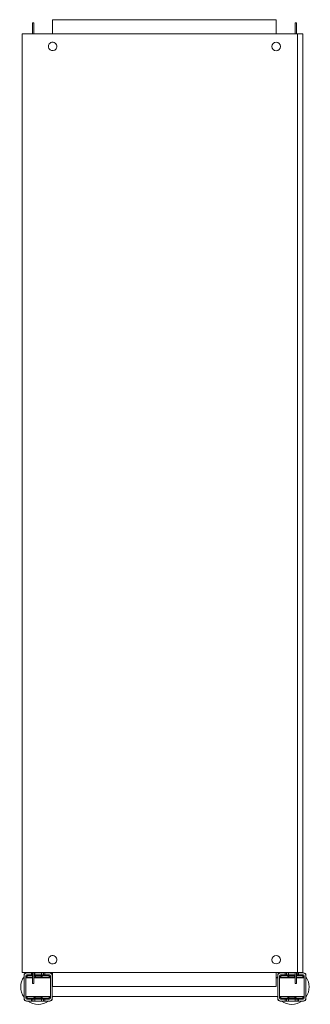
# Model space of a CAD drawing. Header units: millimetres. Extents: x 79 to 388, y -712 to 337.
import ezdxf

# ---------------------------------------------------------------- set-up
doc = ezdxf.new("R2010")
doc.units = ezdxf.units.MM

msp = doc.modelspace()

# ---------------------------------------------------------------- linework, layer by layer
at = {"color": 0, "linetype": 'Continuous', "lineweight": 0}
for p, q in [((113.6, 336.8), (351.6, 336.8)), ((113.6, 336.8), (113.6, 321.8)), ((351.6, 321.8), (351.6, 336.8)), ((92, 333.6), (93.5, 333.6)), ((92, 333.6), (92, 331.8)), ((92, 321.8), (92, 331.8)), ((93.5, 333.6), (93.5, 331.8)), ((93.5, 321.8), (93.5, 331.8)), ((373.2, 333.6), (371.7, 333.6)), ((371.7, 331.8), (371.7, 333.6)), ((371.7, 331.8), (371.7, 321.8)), ((373.2, 331.8), (373.2, 333.6)), ((373.2, 331.8), (373.2, 321.8)), ((81.1, 321.8), (81.1, -678.2)), ((84.4, 321.8), (81.1, 321.8)), ((84.4, 321.8), (372.1, 321.8)), ((372.1, 321.8), (374.1, 321.8)), ((374.1, 321.8), (374.1, -678.2)), ((380.1, 321.8), (374.1, 321.8)), ((380.1, 321.8), (380.1, -678.2)), ((81.1, -678.2), (84.4, -678.2)), ((83.2, -681.2), (83.2, -681.7)), ((83.2, -681.7), (83.2, -705.7)), ((84.4, -678.2), (372.1, -678.2)), ((85.2, -681.7), (85.2, -705.7)), ((86.2, -678.7), (85.7, -678.7)), ((91.2, -678.7), (86.2, -678.7)), ((91.2, -680.7), (86.2, -680.7)), ((92, -681.2), (88.2, -681.2)), ((92, -681.7), (88.2, -681.7)), ((91.2, -680.7), (91.2, -678.7)), ((91.2, -678.7), (92, -678.7)), ((91.2, -680.7), (92, -680.7)), ((92, -688.2), (92, -678.2)), ((93.5, -688.2), (93.5, -678.2)), ((93.5, -678.7), (94.7, -678.7)), ((93.5, -680.7), (94.7, -680.7)), ((108.2, -681.2), (93.5, -681.2)), ((108.2, -681.7), (93.5, -681.7)), ((101.7, -678.7), (94.7, -678.7)), ((94.7, -678.7), (94.7, -680.7)), ((101.7, -680.7), (94.7, -680.7)), ((101.7, -680.7), (101.7, -678.7)), ((101.7, -678.7), (103.8, -678.7)), ((101.7, -680.7), (103.8, -680.7)), ((103.8, -678.7), (105.2, -678.7)), ((103.8, -678.7), (103.8, -680.7)), ((103.8, -680.7), (105.2, -680.7)), ((110.2, -678.7), (105.2, -678.7)), ((105.2, -678.7), (105.2, -680.7)), ((110.2, -680.7), (105.2, -680.7)), ((110.7, -678.7), (110.2, -678.7)), ((111.2, -705.7), (111.2, -681.7)), ((113.2, -681.7), (113.2, -681.2)), ((113.2, -705.7), (113.2, -681.7)), ((113.6, -678.2), (113.6, -693.2)), ((351.6, -693.2), (351.6, -678.2)), ((353.2, -681.2), (353.2, -681.7)), ((353.2, -681.7), (353.2, -705.7)), ((355.2, -681.7), (355.2, -705.7)), ((356.2, -678.7), (355.7, -678.7)), ((361.2, -678.7), (356.2, -678.7)), ((361.2, -680.7), (356.2, -680.7)), ((371.7, -681.2), (358.2, -681.2)), ((371.7, -681.7), (358.2, -681.7)), ((361.2, -680.7), (361.2, -678.7)), ((362.6, -678.7), (361.2, -678.7)), ((361.2, -680.7), (362.6, -680.7)), ((364.7, -678.7), (362.6, -678.7)), ((362.6, -680.7), (362.6, -678.7)), ((362.6, -680.7), (364.7, -680.7)), ((371.7, -678.7), (364.7, -678.7)), ((364.7, -678.7), (364.7, -680.7)), ((371.7, -680.7), (364.7, -680.7)), ((371.7, -678.2), (371.7, -678.7)), ((371.7, -680.7), (371.7, -678.7)), ((371.7, -680.7), (371.7, -688.2)), ((374.1, -678.2), (372.1, -678.2)), ((373.2, -678.2), (373.2, -688.2)), ((373.8, -678.7), (373.2, -678.7)), ((373.2, -680.7), (373.8, -680.7)), ((378.2, -681.2), (373.2, -681.2)), ((378.2, -681.7), (373.2, -681.7)), ((375.2, -678.7), (373.8, -678.7)), ((373.8, -680.7), (373.8, -678.7)), ((373.8, -680.7), (375.2, -680.7)), ((374.1, -678.2), (380.1, -678.2)), ((380.2, -678.7), (375.2, -678.7)), ((375.2, -678.7), (375.2, -680.7)), ((380.2, -680.7), (375.2, -680.7)), ((380.7, -678.7), (380.2, -678.7)), ((381.2, -705.7), (381.2, -681.7)), ((383.2, -681.7), (383.2, -681.2)), ((383.2, -705.7), (383.2, -681.7)), ((85.2, -683.6), (92, -683.6)), ((85.2, -683.7), (87.2, -683.7)), ((85.2, -683.8), (92, -683.8)), ((92, -683.7), (87.2, -683.7)), ((87.2, -683.7), (87.2, -683.8)), ((92, -688.2), (92, -690)), ((92, -690), (93.5, -690)), ((93.5, -683.6), (111.2, -683.6)), ((99.2, -683.7), (93.5, -683.7)), ((93.5, -683.8), (111.2, -683.8)), ((93.5, -688.2), (93.5, -690)), ((99.2, -683.8), (99.2, -683.7)), ((99.2, -683.7), (101.2, -683.7)), ((101.2, -683.7), (101.2, -683.8)), ((113.2, -683.6), (113.6, -683.6)), ((113.2, -683.8), (113.6, -683.8)), ((351.6, -683.6), (353.2, -683.6)), ((351.6, -683.8), (353.2, -683.8)), ((355.2, -683.6), (371.7, -683.6)), ((355.2, -683.8), (371.7, -683.8)), ((365.2, -683.8), (365.2, -683.7)), ((365.2, -683.7), (367.2, -683.7)), ((371.7, -683.7), (367.2, -683.7)), ((367.2, -683.7), (367.2, -683.8)), ((371.7, -690), (371.7, -688.2)), ((373.2, -690), (371.7, -690)), ((373.2, -683.6), (381.2, -683.6)), ((379.2, -683.7), (373.2, -683.7)), ((373.2, -683.8), (381.2, -683.8)), ((373.2, -690), (373.2, -688.2)), ((379.2, -683.8), (379.2, -683.7)), ((379.2, -683.7), (381.2, -683.7)), ((351.6, -693.2), (113.6, -693.2)), ((83.2, -705.7), (83.2, -706.2)), ((85.2, -703.8), (111.2, -703.8)), ((85.7, -708.7), (86.2, -708.7)), ((86.2, -706.7), (91.2, -706.7)), ((86.2, -708.7), (91.2, -708.7)), ((88.2, -705.7), (108.2, -705.7)), ((88.2, -706.2), (108.2, -706.2)), ((91.2, -708.7), (91.2, -706.7)), ((92.6, -706.7), (91.2, -706.7)), ((91.2, -708.7), (92.6, -708.7)), ((94.7, -706.7), (92.6, -706.7)), ((92.6, -706.7), (92.6, -708.7)), ((92.6, -708.7), (94.7, -708.7)), ((94.7, -706.7), (101.7, -706.7)), ((94.7, -706.7), (94.7, -708.7)), ((94.7, -708.7), (101.7, -708.7)), ((101.7, -708.7), (101.7, -706.7)), ((103.8, -706.7), (101.7, -706.7)), ((101.7, -708.7), (103.8, -708.7)), ((105.2, -706.7), (103.8, -706.7)), ((103.8, -706.7), (103.8, -708.7)), ((103.8, -708.7), (105.2, -708.7)), ((105.2, -706.7), (110.2, -706.7)), ((105.2, -706.7), (105.2, -708.7)), ((105.2, -708.7), (110.2, -708.7)), ((110.2, -708.7), (110.7, -708.7)), ((113.2, -703.8), (353.2, -703.8)), ((113.2, -706.2), (113.2, -705.7)), ((353.2, -705.7), (353.2, -706.2)), ((355.2, -703.8), (381.2, -703.8)), ((355.7, -708.7), (356.2, -708.7)), ((356.2, -706.7), (361.2, -706.7)), ((356.2, -708.7), (361.2, -708.7)), ((358.2, -705.7), (378.2, -705.7)), ((358.2, -706.2), (378.2, -706.2)), ((361.2, -708.7), (361.2, -706.7)), ((362.6, -706.7), (361.2, -706.7)), ((362.6, -708.7), (361.2, -708.7)), ((364.7, -706.7), (362.6, -706.7)), ((362.6, -708.7), (362.6, -706.7)), ((364.7, -708.7), (362.6, -708.7)), ((364.7, -706.7), (371.7, -706.7)), ((364.7, -706.7), (364.7, -708.7)), ((364.7, -708.7), (371.7, -708.7)), ((371.7, -708.7), (371.7, -706.7)), ((373.8, -706.7), (371.7, -706.7)), ((373.8, -708.7), (371.7, -708.7)), ((375.2, -706.7), (373.8, -706.7)), ((373.8, -708.7), (373.8, -706.7)), ((375.2, -708.7), (373.8, -708.7)), ((375.2, -706.7), (380.2, -706.7)), ((375.2, -706.7), (375.2, -708.7)), ((375.2, -708.7), (380.2, -708.7)), ((380.2, -708.7), (380.7, -708.7)), ((383.2, -706.2), (383.2, -705.7))]:
    msp.add_line(p, q, dxfattribs=at)
for centre, radius, start, end in [((113.6, 308.3), 4.5, 143.5876, 323.5876), ((113.6, 308.3), 4.5, 323.5876, 143.5876), ((351.6, 308.3), 4.5, 0, 180), ((351.6, 308.3), 4.5, 180, 0), ((113.6, -664.7), 4.5, 323.5876, 143.5876), ((351.6, -664.7), 4.5, 0, 180), ((113.6, -664.7), 4.5, 143.5876, 323.5876), ((351.6, -664.7), 4.5, 180, 0), ((85.7, -681.2), 2.5, 90, 180), ((86.2, -681.7), 3, 90, 180), ((86.2, -681.7), 1, 90, 180), ((88.2, -683.7), 2.5, 90, 177.7076), ((88.2, -683.7), 1.99, 90, 177.1251), ((108.2, -683.7), 2.5, 2.2924, 90), ((108.2, -683.7), 1.99, 2.8749, 90), ((110.2, -681.7), 3, 0, 90), ((110.2, -681.7), 1, 0, 90), ((110.7, -681.2), 2.5, 0, 90), ((356.2, -681.7), 3, 90, 180), ((355.7, -681.2), 2.5, 90, 180), ((356.2, -681.7), 1, 90, 180), ((358.2, -683.7), 2.5, 90, 177.7076), ((358.2, -683.7), 1.99, 90, 177.1251), ((378.2, -683.7), 2.5, 2.2924, 90), ((378.2, -683.7), 1.99, 2.8749, 90), ((380.2, -681.7), 3, 0, 90), ((380.2, -681.7), 1, 0, 90), ((380.7, -681.2), 2.5, 0, 90), ((98.2, -693.7), 11.5, 90, 114.1628), ((98.2, -693.7), 11.5, 61.4333, 90), ((368.2, -693.7), 11.5, 90, 118.5667), ((368.2, -693.7), 11.5, 72.2811, 90), ((368.2, -693.7), 11.5, 61.4333, 64.2285), ((86.2, -705.7), 3, 180, 270), ((85.7, -706.2), 2.5, 180, 270), ((86.2, -705.7), 1, 180, 270), ((88.2, -703.7), 2.5, 182.2924, 270), ((88.2, -703.7), 1.99, 182.8749, 270), ((98.2, -693.7), 11.5, 241.4333, 270), ((98.2, -693.7), 11.5, 270, 298.5667), ((108.2, -703.7), 2.5, 270, 357.7076), ((108.2, -703.7), 1.99, 270, 357.1251), ((110.2, -705.7), 1, 270, 0), ((110.2, -705.7), 3, 270, 0), ((110.7, -706.2), 2.5, 270, 0), ((356.2, -705.7), 3, 180, 270), ((355.7, -706.2), 2.5, 180, 270), ((356.2, -705.7), 1, 180, 270), ((358.2, -703.7), 2.5, 182.2924, 270), ((358.2, -703.7), 1.99, 182.8749, 270), ((368.2, -693.7), 11.5, 241.4333, 270), ((368.2, -693.7), 11.5, 270, 298.5667), ((378.2, -703.7), 2.5, 270, 357.7076), ((378.2, -703.7), 1.99, 270, 357.1251), ((380.2, -705.7), 1, 270, 0), ((380.2, -705.7), 3, 270, 0), ((380.7, -706.2), 2.5, 270, 0)]:
    msp.add_arc(centre, radius, start, end, dxfattribs=at)
at = {"color": 0, "linetype": 'Continuous', "lineweight": 0, "extrusion": (0, 0, -1)}
for centre, start, end in [((-98.2, -693.7), 54.1752, 56.9125), ((-98.2, -693.7), 123.0875, 125.8248), ((-368.2, -693.7), 54.1752, 56.9125), ((-368.2, -693.7), 123.0875, 125.8248), ((-98.2, -693.7), 324.1752, 35.8248), ((-98.2, -693.7), 144.1752, 146.329), ((-368.2, -693.7), 33.0893, 35.8248), ((-368.2, -693.7), 144.1752, 215.8248), ((-98.2, -693.7), 270, 305.8248), ((-98.2, -693.7), 234.1752, 270), ((-98.2, -693.7), 213.0893, 215.8248), ((-368.2, -693.7), 324.1752, 326.9107), ((-368.2, -693.7), 270, 305.8248), ((-368.2, -693.7), 234.1752, 270)]:
    msp.add_arc(centre, 18.5, start, end, dxfattribs=at)

doc.saveas('drawing.dxf')
